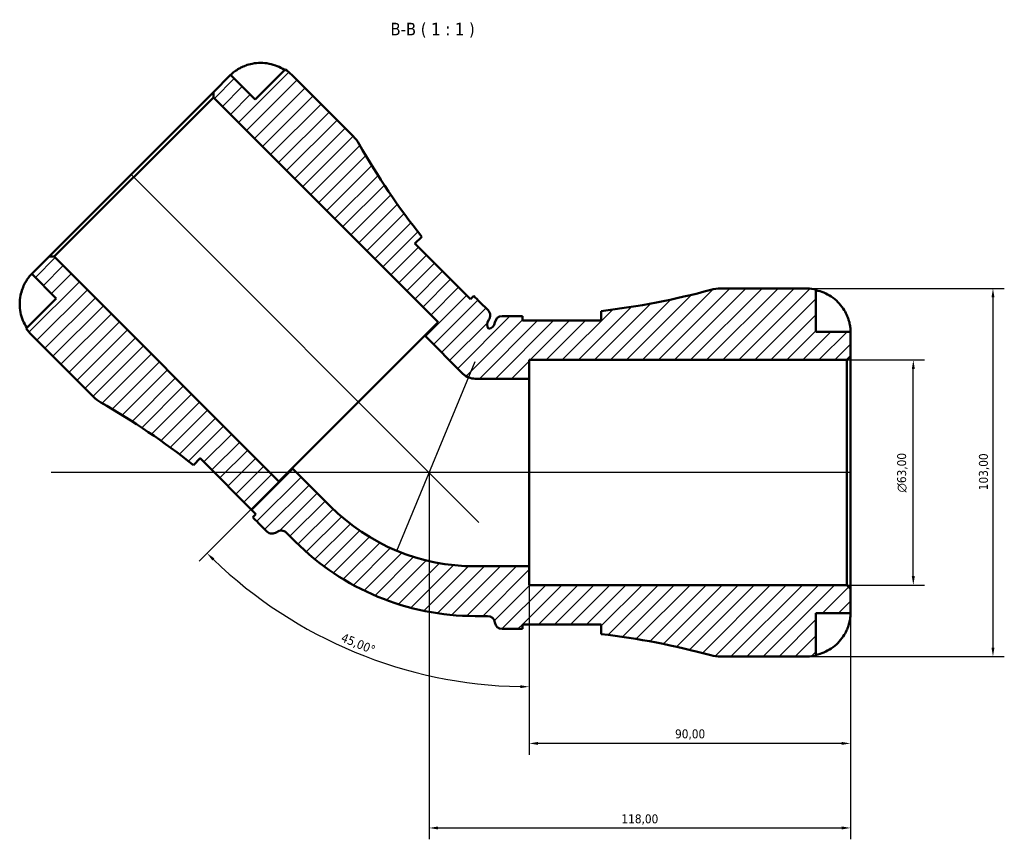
# Model space of a CAD drawing. Header units: millimetres. Extents: x 0 to 941, y 0 to 907.
# Tile 7 of 12: x 305 to 581, y 678 to 907. Entities that reach past the tile are written whole.
import ezdxf

# ---------------------------------------------------------------- set-up
doc = ezdxf.new("R2010")
doc.units = ezdxf.units.MM
for name, color, linetype, lineweight in [('Dimension (ISO)', 7, 'Continuous', 25), ('Hatch (ISO)', 7, 'Continuous', 18), ('Symbol (ISO)', 7, 'Continuous', 25), ('Visible (ISO)', 7, 'Continuous', 50)]:
    doc.layers.add(name, color=color, linetype=linetype, lineweight=lineweight)
doc.styles.add('Label Text (ISO)', font='tahoma.ttf')
doc.styles.add('Note Text (ISO)', font='tahoma.ttf')
doc.dimstyles.new('Default (ISO)', dxfattribs={"dimtxt": 2.5, "dimasz": 2.5, "dimexe": 3.174999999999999, "dimexo": 0, "dimgap": 0.762, "dimtad": 1, "dimrnd": 1e-08, "dimzin": 0, "dimtxsty": 'Note Text (ISO)', "dimcen": 0.09, "dimdle": 10, "dimclrd": 256, "dimclre": 256, "dimclrt": 232, "dimazin": 0, "dimtfac": 1.402080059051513, "dimtmove": 0, "dimatfit": 3, "dimfxl": 1, "dimtolj": 1, "dimtzin": 0, "dimlwd": -1, "dimlwe": -1, "dimarcsym": 0})

# ---------------------------------------------------------------- blocks, each defined once
blk = doc.blocks.new('*D7')
at = {"layer": 'Defpoints', "color": 0, "transparency": 16777216}
for p in [(448.1012898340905, 754.3589371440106), (538.1012898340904, 748.0789371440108), (448.1012898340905, 704.7971291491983)]:
    blk.add_point(p, dxfattribs=at)
at = {"layer": 'Dimension (ISO)', "transparency": 16777216}
for p, q in [((448.1012898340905, 754.3589371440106), (448.1012898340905, 701.6221291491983)), ((538.1012898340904, 748.0789371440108), (538.1012898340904, 701.6221291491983)), ((535.6012898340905, 704.7971291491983), (450.6012898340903, 704.7971291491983))]:
    blk.add_line(p, q, dxfattribs=at)
for points in [[(450.6012898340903, 705.2137958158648), (450.6012898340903, 704.3804624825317), (448.1012898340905, 704.7971291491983)], [(535.6012898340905, 705.2137958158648), (535.6012898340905, 704.3804624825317), (538.1012898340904, 704.7971291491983)]]:
    blk.add_solid(points, dxfattribs=at)
at = {"layer": 'Dimension (ISO)', "color": 232, "true_color": 0xca0064, "transparency": 16777216, "insert": (488.9525323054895, 708.7307208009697), "char_height": 2.5, "attachment_point": 1, "style": 'Note Text (ISO)'}
blk.add_mtext('\\A1;90,00', dxfattribs=at)
blk = doc.blocks.new('*D8')
at = {"layer": 'Defpoints', "color": 0, "transparency": 16777216}
for p in [(525.9762898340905, 832.1089371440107), (525.9762898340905, 729.1089371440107), (577.9762898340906, 729.1089371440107)]:
    blk.add_point(p, dxfattribs=at)
at = {"layer": 'Dimension (ISO)', "transparency": 16777216}
for p, q in [((525.9762898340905, 832.1089371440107), (581.1512898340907, 832.1089371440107)), ((577.9762898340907, 829.608937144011), (577.9762898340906, 731.6089371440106)), ((525.9762898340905, 729.1089371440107), (581.1512898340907, 729.1089371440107))]:
    blk.add_line(p, q, dxfattribs=at)
for points in [[(577.559623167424, 829.608937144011), (578.3929565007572, 829.608937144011), (577.9762898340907, 832.1089371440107)], [(577.5596231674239, 731.6089371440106), (578.3929565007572, 731.6089371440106), (577.9762898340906, 729.1089371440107)]]:
    blk.add_solid(points, dxfattribs=at)
at = {"layer": 'Dimension (ISO)', "color": 232, "true_color": 0xca0064, "transparency": 16777216, "insert": (574.0410192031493, 775.6551091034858), "char_height": 2.5, "attachment_point": 1, "rotation": 90, "style": 'Note Text (ISO)'}
blk.add_mtext('\\A1;103,00', dxfattribs=at)
blk = doc.blocks.new('*D9')
at = {"layer": 'Defpoints', "color": 0, "transparency": 16777216}
for p in [(537.0712898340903, 812.1089371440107), (555.6712042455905, 812.1089371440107), (537.0712898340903, 749.1089371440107)]:
    blk.add_point(p, dxfattribs=at)
at = {"layer": 'Dimension (ISO)', "transparency": 16777216}
for p, q in [((537.0712898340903, 812.1089371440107), (558.8462042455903, 812.1089371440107)), ((555.6712042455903, 751.6089371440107), (555.6712042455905, 809.6089371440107)), ((537.0712898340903, 749.1089371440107), (558.8462042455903, 749.1089371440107))]:
    blk.add_line(p, q, dxfattribs=at)
for points in [[(555.2545375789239, 809.6089371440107), (556.0878709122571, 809.6089371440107), (555.6712042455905, 812.1089371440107)], [(555.2545375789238, 751.6089371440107), (556.087870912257, 751.6089371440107), (555.6712042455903, 749.1089371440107)]]:
    blk.add_solid(points, dxfattribs=at)
at = {"layer": 'Dimension (ISO)', "color": 232, "true_color": 0xca0064, "transparency": 16777216, "insert": (551.1477063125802, 775.0537367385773), "char_height": 2.5, "attachment_point": 1, "rotation": 90, "style": 'Note Text (ISO)'}
blk.add_mtext('\\A1;\\fAIGDT|b0|i0;\\H2.5000;\\ln\\fTahoma|b0|i0;\\H2.5000;63,00', dxfattribs=at)
blk = doc.blocks.new('*D10')
at = {"layer": 'Defpoints', "color": 0, "transparency": 16777216}
for p in [(448.1012898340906, 848.2069168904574), (448.1012898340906, 806.858937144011), (381.7407469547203, 781.8463740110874), (384.3270938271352, 737.7467691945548)]:
    blk.add_point(p, dxfattribs=at)
at = {"layer": 'Dimension (ISO)', "transparency": 16777216}
for p, q in [((448.1012898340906, 806.858937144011), (448.1012898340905, 717.4835248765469)), ((381.7407469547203, 781.8463740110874), (355.665892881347, 755.7715199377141))]:
    blk.add_line(p, q, dxfattribs=at)
blk.add_arc((448.1012898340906, 848.2069168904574), 127.5483920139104, 226.1230383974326, 268.8769616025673, dxfattribs=at)
for points in [[(359.4042371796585, 755.9687252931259), (359.987689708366, 756.5637274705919), (357.9109569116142, 758.0165839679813)], [(445.6054933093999, 721.0996720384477), (445.5973264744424, 720.2663787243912), (448.1012898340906, 720.6585248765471)]]:
    blk.add_solid(points, dxfattribs=at)
at = {"layer": 'Dimension (ISO)', "color": 232, "transparency": 16777216, "insert": (400.1890959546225, 732.5366486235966), "char_height": 2.5, "attachment_point": 5, "rotation": 337.49999999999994, "style": 'Note Text (ISO)'}
blk.add_mtext('\\A1;45,00°', dxfattribs=at)
blk = doc.blocks.new('*D12')
at = {"layer": 'Defpoints', "color": 0, "transparency": 16777216}
for p in [(420.1012898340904, 780.6089371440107), (538.1012898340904, 780.6089371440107), (538.1012898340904, 681.1396972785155)]:
    blk.add_point(p, dxfattribs=at)
at = {"layer": 'Dimension (ISO)', "transparency": 16777216}
for p, q in [((420.1012898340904, 780.6089371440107), (420.1012898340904, 677.9646972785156)), ((538.1012898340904, 780.6089371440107), (538.1012898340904, 677.9646972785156)), ((422.6012898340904, 681.1396972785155), (535.6012898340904, 681.1396972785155))]:
    blk.add_line(p, q, dxfattribs=at)
for points in [[(422.6012898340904, 681.5563639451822), (422.6012898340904, 680.7230306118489), (420.1012898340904, 681.1396972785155)], [(535.6012898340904, 681.5563639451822), (535.6012898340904, 680.7230306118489), (538.1012898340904, 681.1396972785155)]]:
    blk.add_solid(points, dxfattribs=at)
at = {"layer": 'Dimension (ISO)', "color": 232, "transparency": 16777216, "insert": (479.1012898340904, 683.4908510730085), "char_height": 2.5, "attachment_point": 5, "style": 'Note Text (ISO)'}
blk.add_mtext('\\A1;118,00', dxfattribs=at)

msp = doc.modelspace()

# ---------------------------------------------------------------- hatches: boundary and pattern name
at = {"layer": 'Hatch (ISO)'}
h = msp.add_hatch(dxfattribs=at)
h.set_pattern_fill('ANSI31', color=256, scale=25.4, style=0)
h.set_pattern_definition([(45, (0, 0), (-2.245064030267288, 2.245064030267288), [])])
edge = h.paths.add_edge_path()
edge.add_ellipse((501.6944952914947, 739.4089371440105), major_axis=(-2.704536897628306, -9.938585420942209), ratio=1, start_angle=6.200000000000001e-15, end_angle=15.22299156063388)
edge.add_line((501.6944952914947, 729.1089371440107), (525.9762898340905, 729.1089371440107))
edge.add_ellipse((525.9762898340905, 741.2339371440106), major_axis=(-1.78e-14, -12.12499999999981), ratio=1, start_angle=0, end_angle=11.53695903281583)
edge.add_line((528.4012898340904, 729.3539118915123), (528.4012898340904, 741.2339371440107))
edge.add_line((528.4012898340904, 741.2339371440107), (538.1012898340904, 741.2339371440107))
edge.add_line((538.1012898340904, 741.2339371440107), (538.1012898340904, 748.0789371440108))
edge.add_line((538.1012898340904, 748.0789371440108), (537.0712898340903, 749.1089371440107))
edge.add_line((537.0712898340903, 749.1089371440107), (448.1012898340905, 749.1089371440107))
edge.add_line((448.1012898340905, 749.1089371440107), (448.1012898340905, 754.3589371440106))
edge.add_line((448.1012898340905, 754.3589371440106), (432.9711398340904, 754.3589371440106))
edge.add_ellipse((432.9711398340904, 811.6795035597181), major_axis=(2.2e-15, -57.32056641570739), ratio=1, start_angle=315.00000000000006, end_angle=360, ccw=False)
edge.add_line((392.4393786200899, 771.1477423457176), (381.7407469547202, 781.8463740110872))
edge.add_line((381.7407469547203, 781.8463740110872), (378.0284363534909, 778.1340634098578))
edge.add_line((378.0284363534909, 778.1340634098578), (315.1171460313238, 841.0453537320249))
edge.add_line((315.1171460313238, 841.0453537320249), (313.6605060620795, 841.0453537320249))
edge.add_line((313.6605060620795, 841.0453537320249), (308.8203601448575, 836.205207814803))
edge.add_line((308.8203601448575, 836.205207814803), (315.6792959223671, 829.3462720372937))
edge.add_line((315.6792959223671, 829.3462720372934), (307.278849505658, 820.9458256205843))
edge.add_ellipse((317.3940298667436, 827.6315380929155), major_axis=(-10.11518036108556, -6.685712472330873), ratio=1, start_angle=0, end_angle=11.53695903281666)
edge.add_line((308.8203601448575, 819.0578683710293), (325.9901817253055, 801.8880467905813))
edge.add_ellipse((333.2733815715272, 809.1712466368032), major_axis=(-7.283199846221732, -7.283199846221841), ratio=1, start_angle=5.09e-14, end_angle=15.22299156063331)
edge.add_ellipse((223.9383737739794, 618.0837977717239), major_axis=(104.2197630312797, 182.1474113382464), ratio=1, start_angle=351.444976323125, end_angle=360, ccw=False)
edge.add_line((354.0946233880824, 782.7008963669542), (355.9893321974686, 784.5956051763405))
edge.add_line((355.9893321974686, 784.5956051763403), (371.581036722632, 769.0039006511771))
edge.add_line((371.5810367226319, 769.0039006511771), (370.6810334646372, 768.103897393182))
edge.add_ellipse((223.9383737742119, 618.0837977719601), major_axis=(146.7426596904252, 150.0200996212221), ratio=1, start_angle=359.3672526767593, end_angle=360, ccw=False)
edge.add_line((372.3288021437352, 766.4742261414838), (374.6905387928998, 764.1124894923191))
edge.add_ellipse((376.1471787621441, 765.5691294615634), major_axis=(-1.456639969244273, -1.456639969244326), ratio=1, start_angle=0, end_angle=82.81924421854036)
edge.add_ellipse((378.6734491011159, 762.3145391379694), major_axis=(-1.263135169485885, 1.627295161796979), ratio=1, start_angle=277.1807557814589, end_angle=360.00000000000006, ccw=False)
edge.add_line((380.1300890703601, 763.7711791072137), (382.5964522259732, 761.3048159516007))
edge.add_ellipse((432.9711398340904, 811.6795035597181), major_axis=(-50.3746876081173, -50.37468760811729), ratio=1, start_angle=0, end_angle=45.00000000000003)
edge.add_line((432.9711398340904, 740.4389371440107), (436.4591040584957, 740.4389371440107))
edge.add_ellipse((436.4591040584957, 738.3789371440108), major_axis=(-2.2e-15, 2.060000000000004), ratio=1, start_angle=277.18075578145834, end_angle=360, ccw=False)
edge.add_ellipse((440.5467898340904, 738.8939371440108), major_axis=(-2.0438428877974, -0.2575000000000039), ratio=1, start_angle=0, end_angle=82.81924421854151)
edge.add_line((440.5467898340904, 736.8339371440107), (443.8867898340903, 736.8339371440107))
edge.add_ellipse((443.8867898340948, 526.9781808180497), major_axis=(-4.361000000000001e-12, 209.855756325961), ratio=1, start_angle=359.3672526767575, end_angle=360, ccw=False)
edge.add_line((446.2042898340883, 736.8211403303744), (446.2042898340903, 738.0939371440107))
edge.add_line((446.2042898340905, 738.0939371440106), (468.2542898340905, 738.0939371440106))
edge.add_line((468.2542898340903, 738.0939371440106), (468.2542898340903, 735.4144142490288))
edge.add_ellipse((443.8867898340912, 526.9781808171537), major_axis=(24.36749999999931, 208.4362334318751), ratio=1, start_angle=351.4449763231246, end_angle=360, ccw=False)
edge = h.paths.add_edge_path()
edge.add_ellipse((501.6944952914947, 821.8089371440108), major_axis=(0, 10.29999999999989), ratio=1, start_angle=0, end_angle=15.22299156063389)
edge.add_ellipse((443.8867898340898, 1034.239693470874), major_axis=(55.1031685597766, -202.4921709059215), ratio=1, start_angle=351.444976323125, end_angle=360, ccw=False)
edge.add_line((468.2542898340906, 825.8034600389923), (468.2542898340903, 823.1239371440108))
edge.add_line((468.2542898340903, 823.1239371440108), (446.2042898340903, 823.1239371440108))
edge.add_line((446.2042898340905, 823.1239371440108), (446.2042898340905, 824.3967339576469))
edge.add_ellipse((443.8867898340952, 1034.239693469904), major_axis=(2.317499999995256, -209.842959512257), ratio=1, start_angle=359.36725267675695, end_angle=360, ccw=False)
edge.add_line((443.8867898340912, 824.3839371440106), (440.5467898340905, 824.3839371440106))
edge.add_ellipse((440.5467898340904, 822.3239371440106), major_axis=(4.4e-15, 2.060000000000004), ratio=1, start_angle=0, end_angle=82.81924421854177)
edge.add_ellipse((436.4591040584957, 822.8389371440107), major_axis=(2.043842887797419, -0.2575000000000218), ratio=1, start_angle=285.2628646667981, end_angle=360, ccw=False)
edge.add_ellipse((438.3956878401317, 822.0367778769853), major_axis=(-1.646964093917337, -1.237380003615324), ratio=1, start_angle=285.26286466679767, end_angle=359.99999999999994, ccw=False)
edge.add_ellipse((435.1410975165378, 824.5630482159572), major_axis=(1.627295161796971, -1.263135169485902), ratio=1, start_angle=0, end_angle=82.81924421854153)
edge.add_line((436.597737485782, 826.0196881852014), (434.2360008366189, 828.3814248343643))
edge.add_ellipse((582.6264292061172, 976.7718532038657), major_axis=(-148.3904283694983, -148.3904283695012), ratio=1, start_angle=359.3672526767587, end_angle=360, ccw=False)
edge.add_line((432.6063295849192, 830.0291935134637), (431.7063263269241, 829.1291902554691))
edge.add_line((431.7063263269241, 829.1291902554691), (416.1146218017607, 844.7208947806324))
edge.add_line((416.1146218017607, 844.7208947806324), (418.0093306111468, 846.6156035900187))
edge.add_ellipse((582.6264292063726, 976.7718532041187), major_axis=(-164.6170985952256, -130.1562496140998), ratio=1, start_angle=351.44497632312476, end_angle=360, ccw=False)
edge.add_ellipse((391.5389803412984, 867.436845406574), major_axis=(8.94003752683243, 5.115244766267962), ratio=1, start_angle=0, end_angle=15.22299156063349)
edge.add_line((398.8221801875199, 874.7200452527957), (381.652358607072, 891.8898668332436))
edge.add_ellipse((373.0786888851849, 883.3161971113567), major_axis=(8.573669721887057, 8.573669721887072), ratio=1, start_angle=0, end_angle=11.53695903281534)
edge.add_line((379.7644013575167, 893.4313774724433), (371.3639549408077, 885.0309310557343))
edge.add_line((371.3639549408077, 885.030931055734), (364.5050191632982, 891.8898668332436))
edge.add_line((364.5050191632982, 891.8898668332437), (359.6648732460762, 887.0497209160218))
edge.add_line((359.6648732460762, 887.0497209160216), (359.6648732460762, 885.5930809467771))
edge.add_line((359.6648732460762, 885.5930809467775), (422.5761635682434, 822.6817906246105))
edge.add_line((422.5761635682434, 822.6817906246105), (418.863852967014, 818.9694800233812))
edge.add_line((418.8638529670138, 818.9694800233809), (429.5624846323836, 808.2708483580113))
edge.add_ellipse((432.9711398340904, 811.6795035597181), major_axis=(-3.408655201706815, -3.408655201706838), ratio=1, start_angle=0, end_angle=44.99999999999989)
edge.add_line((432.9711398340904, 806.8589371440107), (448.1012898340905, 806.8589371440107))
edge.add_line((448.1012898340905, 806.8589371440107), (448.1012898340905, 812.1089371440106))
edge.add_line((448.1012898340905, 812.1089371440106), (537.0712898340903, 812.1089371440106))
edge.add_line((537.0712898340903, 812.1089371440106), (538.1012898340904, 813.1389371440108))
edge.add_line((538.1012898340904, 813.1389371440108), (538.1012898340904, 819.9839371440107))
edge.add_line((538.1012898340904, 819.9839371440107), (528.4012898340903, 819.9839371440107))
edge.add_line((528.4012898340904, 819.9839371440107), (528.4012898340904, 831.8639623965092))
edge.add_ellipse((525.9762898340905, 819.983937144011), major_axis=(2.425000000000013, 11.88002525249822), ratio=1, start_angle=0, end_angle=11.5369590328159)
edge.add_line((525.9762898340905, 832.1089371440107), (501.6944952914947, 832.1089371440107))

# ---------------------------------------------------------------- linework, layer by layer
for points in [[(336.6626896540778, 864.0475373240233), (434.0463282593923, 766.6638987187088)], [(411.0355087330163, 758.7222054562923), (432.9711398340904, 811.6795035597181)], [(538.1012898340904, 780.6089371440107), (314.2139135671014, 780.6089371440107)]]:
    msp.add_lwpolyline(points)
at = {"layer": 'Visible (ISO)'}
for p, q in [((379.7644013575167, 893.4313774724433), (371.3639549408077, 885.030931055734)), ((364.5050191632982, 891.8898668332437), (359.6648732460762, 887.0497209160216)), ((371.3639549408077, 885.030931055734), (364.5050191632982, 891.8898668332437)), ((398.8221801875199, 874.7200452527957), (381.6523586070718, 891.8898668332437)), ((359.6648732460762, 887.0497209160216), (313.6605060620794, 841.045353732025)), ((315.1171460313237, 841.0453537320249), (359.6648732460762, 885.5930809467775)), ((359.6648732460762, 887.0497209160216), (359.6648732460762, 885.5930809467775)), ((359.6648732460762, 885.5930809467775), (422.5761635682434, 822.6817906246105)), ((416.1146218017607, 844.7208947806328), (418.0093306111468, 846.615603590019)), ((431.7063263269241, 829.1291902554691), (416.1146218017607, 844.7208947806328)), ((313.6605060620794, 841.0453537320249), (308.8203601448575, 836.205207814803)), ((315.1171460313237, 841.0453537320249), (313.6605060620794, 841.0453537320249)), ((378.0284363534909, 778.1340634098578), (315.1171460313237, 841.0453537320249)), ((308.8203601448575, 836.205207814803), (315.679295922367, 829.3462720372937)), ((432.606329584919, 830.0291935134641), (431.7063263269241, 829.1291902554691)), ((525.9762898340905, 832.1089371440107), (501.6944952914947, 832.1089371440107)), ((528.4012898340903, 819.9839371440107), (528.4012898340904, 831.8639623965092)), ((315.679295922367, 829.3462720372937), (307.278849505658, 820.9458256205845)), ((436.597737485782, 826.0196881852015), (434.2360008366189, 828.3814248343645)), ((443.8867898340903, 824.3839371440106), (440.5467898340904, 824.3839371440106)), ((446.2042898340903, 823.1239371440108), (446.2042898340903, 824.3967339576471)), ((468.2542898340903, 825.8034600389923), (468.2542898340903, 823.1239371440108)), ((422.5761635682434, 822.6817906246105), (418.8638529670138, 818.9694800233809)), ((468.2542898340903, 823.1239371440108), (446.2042898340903, 823.1239371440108)), ((308.8203601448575, 819.0578683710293), (325.9901817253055, 801.8880467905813)), ((418.8638529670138, 818.9694800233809), (381.7407469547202, 781.8463740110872)), ((418.8638529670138, 818.9694800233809), (429.5624846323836, 808.2708483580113)), ((538.1012898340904, 819.9839371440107), (528.4012898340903, 819.9839371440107)), ((538.1012898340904, 813.1389371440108), (538.1012898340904, 819.9839371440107)), ((448.1012898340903, 806.8589371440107), (448.1012898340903, 812.1089371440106)), ((448.1012898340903, 812.1089371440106), (537.0712898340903, 812.1089371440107)), ((537.0712898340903, 812.1089371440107), (538.1012898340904, 813.1389371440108)), ((537.0712898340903, 812.1089371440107), (537.0712898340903, 749.1089371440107)), ((538.1012898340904, 748.0789371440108), (538.1012898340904, 813.1389371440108)), ((432.9711398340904, 806.8589371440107), (448.1012898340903, 806.8589371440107)), ((448.1012898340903, 754.3589371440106), (448.1012898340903, 806.8589371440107)), ((354.0946233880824, 782.7008963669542), (355.9893321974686, 784.5956051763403)), ((355.9893321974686, 784.5956051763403), (371.5810367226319, 769.0039006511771)), ((381.7407469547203, 781.8463740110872), (378.0284363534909, 778.1340634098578)), ((392.4393786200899, 771.1477423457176), (381.7407469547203, 781.8463740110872)), ((371.5810367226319, 769.0039006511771), (370.6810334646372, 768.1038973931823)), ((372.3288021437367, 766.4742261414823), (374.6905387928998, 764.1124894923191)), ((380.1300890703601, 763.7711791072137), (382.5964522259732, 761.3048159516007)), ((448.1012898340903, 754.3589371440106), (432.9711398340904, 754.3589371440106)), ((448.1012898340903, 749.1089371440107), (448.1012898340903, 754.3589371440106)), ((537.0712898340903, 749.1089371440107), (448.1012898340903, 749.1089371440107)), ((538.1012898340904, 748.0789371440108), (537.0712898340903, 749.1089371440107)), ((538.1012898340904, 741.2339371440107), (538.1012898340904, 748.0789371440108)), ((432.9711398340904, 740.4389371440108), (436.4591040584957, 740.4389371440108)), ((528.4012898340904, 729.3539118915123), (528.4012898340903, 741.2339371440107)), ((528.4012898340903, 741.2339371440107), (538.1012898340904, 741.2339371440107)), ((440.5467898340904, 736.8339371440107), (443.8867898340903, 736.8339371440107)), ((446.2042898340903, 736.8211403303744), (446.2042898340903, 738.0939371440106)), ((446.2042898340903, 738.0939371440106), (468.2542898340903, 738.0939371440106)), ((468.2542898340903, 738.0939371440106), (468.2542898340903, 735.4144142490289)), ((501.6944952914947, 729.1089371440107), (525.9762898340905, 729.1089371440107))]:
    msp.add_line(p, q, dxfattribs=at)
for centre, radius, start, end in [((373.0786888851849, 883.3161971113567), 12.12500000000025, 45.00000000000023, 56.53695903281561), ((391.5389803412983, 867.436845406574), 10.30000000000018, 29.77700843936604, 44.99999999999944), ((582.6264292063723, 976.7718532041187), 209.8557563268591, 209.7770084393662, 218.3320321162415), ((582.6264292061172, 976.7718532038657), 209.8557563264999, 224.3672526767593, 225.0000000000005), ((443.8867898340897, 1034.239693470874), 209.8557563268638, 276.6679678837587, 285.2229915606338), ((501.6944952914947, 821.8089371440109), 10.29999999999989, 90, 105.222991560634), ((525.9762898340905, 819.983937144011), 12.12499999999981, 78.46304096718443, 90.00000000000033), ((435.1410975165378, 824.5630482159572), 2.060000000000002, 322.1807557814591, 45), ((440.5467898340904, 822.3239371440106), 2.060000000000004, 90, 172.8192442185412), ((443.8867898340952, 1034.239693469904), 209.8557563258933, 269.9999999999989, 270.632747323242), ((438.3956878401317, 822.0367778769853), 2.060000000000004, 142.1807557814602, 216.9178911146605), ((436.4591040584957, 822.8389371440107), 2.060000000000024, 278.0821088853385, 352.8192442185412), ((317.3940298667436, 827.6315380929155), 12.12499999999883, 213.4630409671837, 225.0000000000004), ((432.9711398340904, 811.6795035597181), 4.820566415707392, 225, 270), ((333.2733815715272, 809.1712466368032), 10.30000000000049, 225.0000000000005, 240.2229915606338), ((223.9383737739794, 618.0837977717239), 209.8557563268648, 51.66796788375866, 60.22299156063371), ((432.9711398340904, 811.6795035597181), 57.32056641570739, 225, 270), ((223.9383737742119, 618.0837977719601), 209.8557563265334, 45.00000000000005, 45.63274732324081), ((376.1471787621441, 765.5691294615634), 2.060000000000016, 225, 307.819244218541), ((378.6734491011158, 762.3145391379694), 2.059999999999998, 45.00000000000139, 127.819244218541), ((432.9711398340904, 811.6795035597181), 71.24056641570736, 225, 269.9999999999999), ((436.4591040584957, 738.3789371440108), 2.060000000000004, 7.18075578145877, 90), ((440.5467898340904, 738.8939371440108), 2.060000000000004, 187.1807557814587, 270), ((443.8867898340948, 526.9781808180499), 209.855756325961, 89.36725267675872, 90.00000000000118), ((443.8867898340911, 526.9781808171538), 209.8557563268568, 74.77700843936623, 83.3320321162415), ((501.6944952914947, 739.4089371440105), 10.2999999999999, 254.777008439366, 269.9999999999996), ((525.9762898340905, 741.2339371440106), 12.12499999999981, 270, 281.5369590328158)]:
    msp.add_arc(centre, radius, start, end, dxfattribs=at)
for points, knots in [([(364.5050191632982, 891.8898668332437), (364.5050191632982, 891.8898668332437), (364.5050325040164, 891.8898801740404), (364.5070853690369, 891.8919330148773), (364.5848305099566, 891.9720274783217), (364.8829926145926, 892.2507134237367), (365.0872659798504, 892.4344445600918), (365.6719091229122, 892.8996787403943), (366.0682188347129, 893.1850620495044), (366.7938781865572, 893.6236205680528), (367.0652135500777, 893.7745206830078), (367.5634746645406, 894.0261514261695), (367.7820952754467, 894.1290044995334), (368.2376065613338, 894.3276595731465), (368.4738379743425, 894.422664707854), (368.7202723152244, 894.5137088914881), (368.7275230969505, 894.5163805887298), (368.7347758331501, 894.5190459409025)], [-1.509965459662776, -1.509965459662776, -1.509965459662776, -1.509965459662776, -1.507861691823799, -1.507861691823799, -1.348163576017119, -1.348163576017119, -1.204020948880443, -1.204020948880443, -1.036381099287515, -1.036381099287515, -0.9464141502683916, -0.9464141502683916, -0.8799137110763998, -0.8799137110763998, -0.8111891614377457, -0.8111891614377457, -0.8091063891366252, -0.8091063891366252, -0.8091063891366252, -0.8091063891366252]), ([(368.7347758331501, 894.5190459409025), (369.3034729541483, 894.7280399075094), (369.9185964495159, 894.9042501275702), (371.3469829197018, 895.1907731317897), (372.1673932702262, 895.2662638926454), (373.6673554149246, 895.2684001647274), (374.4850775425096, 895.1957803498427), (376.0867044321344, 894.8794737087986), (376.8706059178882, 894.6357702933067), (378.2344535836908, 894.0722318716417), (378.9400874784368, 893.7052682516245), (379.6017800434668, 893.2687561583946)], [5.914315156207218, 5.914315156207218, 5.914315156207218, 5.914315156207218, 6.089731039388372, 6.089731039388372, 6.315130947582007, 6.315130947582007, 6.539720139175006, 6.539720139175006, 6.764309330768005, 6.764309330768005, 6.982426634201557, 6.982426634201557, 6.982426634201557, 6.982426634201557]), ([(416.4694497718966, 845.0757227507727), (416.4384882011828, 845.0447611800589), (416.4086365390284, 845.0113561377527), (416.3061506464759, 844.8836620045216), (416.239816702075, 844.7762116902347), (416.1809308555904, 844.6541913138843)], [-4.126796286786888, -4.126796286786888, -4.126796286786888, -4.126796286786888, -4.083916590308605, -4.083916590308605, -3.973907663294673, -3.973907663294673, -3.973907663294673, -3.973907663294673]), ([(306.1911810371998, 831.9754511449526), (306.2567304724, 832.1538188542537), (306.3259581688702, 832.3305488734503), (306.4978222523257, 832.7430659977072), (306.602974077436, 832.9757078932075), (306.8453161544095, 833.4726333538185), (306.9836898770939, 833.7316334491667), (307.3632001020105, 834.3872429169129), (307.6049552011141, 834.7478666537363), (308.0926583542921, 835.4069354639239), (308.3254342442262, 835.6771834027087), (308.6829907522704, 836.0704831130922), (308.7949403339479, 836.1797610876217), (308.8190640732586, 836.2039124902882), (308.8203601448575, 836.205207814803), (308.8203601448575, 836.205207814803)], [-2.165687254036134, -2.165687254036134, -2.165687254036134, -2.165687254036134, -2.116748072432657, -2.116748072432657, -2.049907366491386, -2.049907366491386, -1.969417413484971, -1.969417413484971, -1.833834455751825, -1.833834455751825, -1.676808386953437, -1.676808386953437, -1.509590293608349, -1.509590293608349, -1.489406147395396, -1.489406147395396, -1.489406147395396, -1.489406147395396]), ([(307.4414708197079, 821.1084469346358), (307.0049587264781, 821.7701394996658), (306.637995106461, 822.4757733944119), (306.074456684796, 823.8396210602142), (305.830753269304, 824.6235225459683), (305.5144466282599, 826.2251494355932), (305.4418268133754, 827.042871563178), (305.4439630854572, 828.5428337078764), (305.519453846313, 829.3632440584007), (305.8059768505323, 830.7916305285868), (305.9821870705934, 831.4067540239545), (306.1911810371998, 831.9754511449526)], [0.2300371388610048, 0.2300371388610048, 0.2300371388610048, 0.2300371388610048, 0.4481544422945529, 0.4481544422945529, 0.6727436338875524, 0.6727436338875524, 0.8973328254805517, 0.8973328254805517, 1.122732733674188, 1.122732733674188, 1.298148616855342, 1.298148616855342, 1.298148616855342, 1.298148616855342]), ([(528.4012898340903, 831.6339811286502), (529.1778377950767, 831.4747544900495), (529.9362787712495, 831.2352784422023), (531.2991465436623, 830.6693743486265), (532.0257729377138, 830.2873966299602), (533.3819567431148, 829.3785379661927), (534.0115235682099, 828.8516710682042), (535.0706463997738, 827.7895270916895), (535.5973840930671, 827.1560293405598), (536.4048034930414, 825.943405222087), (536.7151620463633, 825.3838477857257), (536.9695105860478, 824.8339371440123)], [0.2300371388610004, 0.2300371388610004, 0.2300371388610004, 0.2300371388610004, 0.4481544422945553, 0.4481544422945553, 0.6727436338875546, 0.6727436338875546, 0.8973328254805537, 0.8973328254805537, 1.122732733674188, 1.122732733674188, 1.298148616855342, 1.298148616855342, 1.298148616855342, 1.298148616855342]), ([(536.9695105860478, 824.8339371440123), (537.0398432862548, 824.6818753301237), (537.1072879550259, 824.5286223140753), (537.2881836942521, 824.0955864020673), (537.3937432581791, 823.8158601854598), (537.5948045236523, 823.222441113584), (537.6857307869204, 822.912589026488), (537.8783675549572, 822.152295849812), (537.9559426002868, 821.72799940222), (538.0642201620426, 820.9335408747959), (538.0850634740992, 820.5934188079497), (538.1035567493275, 820.110850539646), (538.1012898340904, 819.983937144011), (538.1012898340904, 819.9839371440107)], [-0.7750770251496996, -0.7750770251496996, -0.7750770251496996, -0.7750770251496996, -0.7256039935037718, -0.7256039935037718, -0.6359426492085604, -0.6359426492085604, -0.5336564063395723, -0.5336564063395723, -0.3753162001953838, -0.3753162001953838, -0.1921678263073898, -0.1921678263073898, 0, 0, 0, 0]), ([(356.0560547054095, 784.5293546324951), (355.8884982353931, 784.4485513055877), (355.7484841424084, 784.353670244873), (355.6371446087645, 784.243411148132), (355.6358221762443, 784.2420951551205), (355.6345042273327, 784.2407772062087)], [-0.5566719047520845, -0.5566719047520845, -0.5566719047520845, -0.5566719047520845, -0.4056514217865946, -0.4056514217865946, -0.4038298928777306, -0.4038298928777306, -0.4038298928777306, -0.4038298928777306]), ([(538.1012898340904, 741.2339371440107), (538.1012898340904, 741.233937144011), (538.1020654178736, 741.161097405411), (538.0952934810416, 740.857006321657), (538.0864632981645, 740.6091536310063), (538.0274814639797, 739.9899559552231), (537.9810208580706, 739.6365446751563), (537.8363296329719, 738.8930945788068), (537.7470075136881, 738.5207510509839), (537.5592387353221, 737.8884285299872), (537.4776215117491, 737.6411877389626), (537.304539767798, 737.1678522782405), (537.2153239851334, 736.9432529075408), (537.0709477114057, 736.6072298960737), (537.0209989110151, 736.4952567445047), (536.9695105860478, 736.3839371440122)], [0, 0, 0, 0, 0.1455897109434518, 0.1455897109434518, 0.3093084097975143, 0.3093084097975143, 0.4583050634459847, 0.4583050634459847, 0.5873510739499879, 0.5873510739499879, 0.6677540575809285, 0.6677540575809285, 0.7399915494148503, 0.7399915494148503, 0.7763224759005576, 0.7763224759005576, 0.7763224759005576, 0.7763224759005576]), ([(536.9695105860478, 736.3839371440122), (536.7151620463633, 735.8340265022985), (536.4048034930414, 735.2744690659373), (535.5973840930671, 734.0618449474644), (535.0706463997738, 733.4283471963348), (534.0115235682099, 732.3662032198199), (533.3819567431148, 731.8393363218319), (532.0257729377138, 730.930477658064), (531.2991465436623, 730.5484999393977), (529.9362787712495, 729.9825958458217), (529.1778377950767, 729.7431197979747), (528.4012898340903, 729.583893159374)], [5.914314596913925, 5.914314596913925, 5.914314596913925, 5.914314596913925, 6.089730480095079, 6.089730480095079, 6.315130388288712, 6.315130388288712, 6.539719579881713, 6.539719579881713, 6.764308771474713, 6.764308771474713, 6.982426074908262, 6.982426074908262, 6.982426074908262, 6.982426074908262])]:
    msp.add_open_spline(points, degree=3, knots=knots, dxfattribs=at)
for points in [[(468.1601210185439, 823.1239249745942), (468.2224739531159, 823.3021670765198), (468.2542898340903, 823.4698811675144), (468.2542898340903, 823.6257396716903)], [(468.2542898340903, 737.5921346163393), (468.2542898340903, 737.7480258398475), (468.2224666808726, 737.9157617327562), (468.1601261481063, 738.0939653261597)]]:
    msp.add_open_spline(points, degree=3, dxfattribs=at)

# ---------------------------------------------------------------- texts
at = {"layer": 'Symbol (ISO)', "insert": (409.2831227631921, 902.3429017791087), "char_height": 3.499999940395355, "attachment_point": 7, "style": 'Label Text (ISO)'}
msp.add_mtext('B-B ( 1 : 1 )', dxfattribs=at)

# ---------------------------------------------------------------- dimensions: what is measured, and where the dimension line sits
at = {"layer": 'Dimension (ISO)'}
dim = msp.add_angular_dim_3p(base=(384.3270938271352, 737.7467691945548), center=(448.1012898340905, 848.2069168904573), p1=(381.7407469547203, 781.8463740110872), p2=(448.1012898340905, 806.8589371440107), dimstyle='Default (ISO)', override={"dimadec": 2, "dimtp": 0, "dimtm": 0, "dimtdec": 2}, dxfattribs=at)
dim.commit()
dim.dimension.update_dxf_attribs({"geometry": '*D10', "text_midpoint": (399.2906333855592, 730.3675681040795), "dimtype": 165})
for base, p1, p2, angle, picture, middle in [((577.9762898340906, 729.1089371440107), (525.9762898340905, 832.1089371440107), (525.9762898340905, 729.1089371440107), 90, '*D8', (577.9762898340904, 780.6089371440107)), ((448.1012898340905, 704.7971291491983), (538.1012898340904, 748.0789371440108), (448.1012898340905, 754.3589371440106), 180, '*D7', (493.1012898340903, 704.7971291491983))]:
    dim = msp.add_linear_dim(base=base, p1=p1, p2=p2, angle=angle, dimstyle='Default (ISO)', override={"dimdec": 2, "dimtp": 0, "dimtm": 0, "dimtdec": 2, "dimtofl": 0, "dimatfit": 1}, dxfattribs=at)
    dim.commit()
    dim.dimension.update_dxf_attribs({"geometry": picture, "text_midpoint": middle, "dimtype": 160})
dim = msp.add_linear_dim(base=(555.6712042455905, 812.1089371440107), p1=(537.0712898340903, 749.1089371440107), p2=(537.0712898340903, 812.1089371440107), angle=90, text='\\fAIGDT|b0|i0;\\H2.5000;\\ln\\fTahoma|b0|i0;\\H2.5000;<>', dimstyle='Default (ISO)', override={"dimdec": 2, "dimtp": 0, "dimtm": 0, "dimtdec": 2, "dimtofl": 0, "dimatfit": 1}, dxfattribs=at)
dim.commit()
dim.dimension.update_dxf_attribs({"geometry": '*D9', "text_midpoint": (555.6712042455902, 780.6089371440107), "dimtype": 160})
dim = msp.add_linear_dim(base=(538.1012898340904, 681.1396972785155), p1=(420.1012898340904, 780.6089371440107), p2=(538.1012898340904, 780.6089371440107), dimstyle='Default (ISO)', override={"dimtofl": 0, "dimatfit": 1}, dxfattribs=at)
dim.commit()
dim.dimension.update_dxf_attribs({"geometry": '*D12', "text_midpoint": (479.1012898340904, 683.4908510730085)})

doc.saveas('drawing.dxf')
